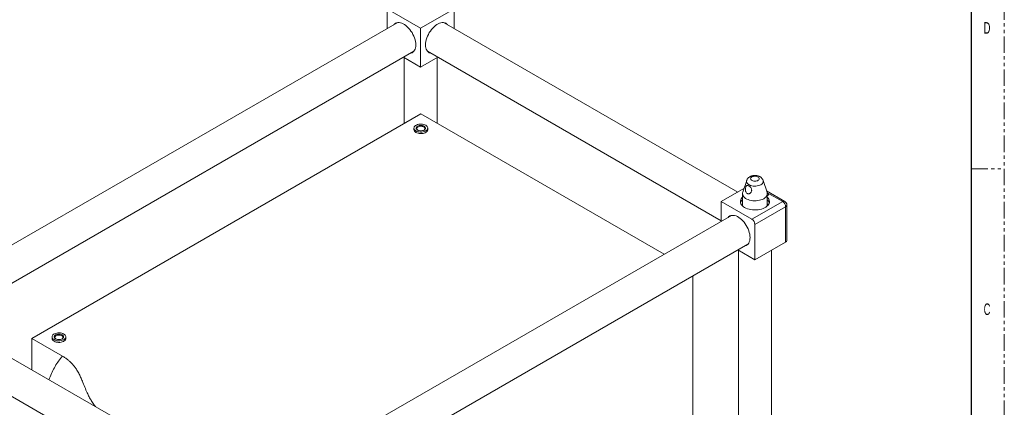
# Model space of a CAD drawing. Header units: millimetres. Extents: x 0 to 1118, y 0 to 864.
# Tile 15 of 22: x 740 to 1118, y 232 to 381. Entities that reach past the tile are written whole.
import ezdxf

# ---------------------------------------------------------------- set-up
doc = ezdxf.new("R2010")
doc.units = ezdxf.units.MM
doc.linetypes.add('PHANTOM', pattern=[12.7, 6.35, -1.27, 1.27, -1.27, 1.27, -1.27])
doc.styles.add('SLDTEXTSTYLE0', font='TXT', dxfattribs={"width": 0.6})

msp = doc.modelspace()

# ---------------------------------------------------------------- linework, layer by layer
at = {"color": 7, "linetype": 'PHANTOM', "lineweight": 0}
for p, q in [((1117.6, 0), (1117.6, 863.6)), ((1104.9, 323.85), (1117.6, 323.85))]:
    msp.add_line(p, q, dxfattribs=at)
at = {"color": 7, "linetype": 'Continuous', "lineweight": 30}
msp.add_line((1104.9, 838.2), (1104.9, 25.4), dxfattribs=at)
at = {"color": 7, "linetype": 'Continuous', "lineweight": 15}
for p, q in [((880.9026, 383.9162), (880.9026, 377.6439)), ((893.8072, 377.7627), (882.0251, 384.5644)), ((893.8072, 377.7627), (905.5894, 384.5644)), ((906.7119, 377.6439), (906.7119, 383.9162)), ((884.8036, 379.8959), (705.9081, 276.6218)), ((884.5918, 379.8436), (884.4406, 379.6864)), ((893.8072, 362.8608), (893.8072, 377.7627)), ((1015.4151, 314.8909), (902.8109, 379.8959)), ((903.0227, 379.8436), (903.1739, 379.6864)), ((712.2576, 265.6229), (891.1531, 368.8971)), ((887.252, 366.6451), (893.8072, 362.8608)), ((887.4572, 366.5266), (887.4572, 341.143)), ((893.8072, 362.8608), (900.3625, 366.6451)), ((896.4614, 368.8971), (1009.0657, 303.8921)), ((900.1572, 341.2271), (900.1572, 366.5266)), ((744.6805, 258.7197), (893.8801, 344.8508)), ((893.8801, 344.8508), (987.1517, 291.0062)), ((891.2426, 339.4422), (891.2426, 338.8298)), ((896.5176, 338.8298), (896.5176, 339.4422)), ((1018.8189, 319.3708), (1017.2941, 314.8083)), ((1026.6466, 314.8083), (1025.1218, 319.3708)), ((1009.0657, 311.2254), (1017.7775, 316.2546)), ((1017.2079, 314.2875), (1017.2079, 309.7579)), ((1033.4237, 311.304), (1026.4776, 315.3139)), ((1026.7329, 309.7579), (1026.7329, 314.2875)), ((1026.9032, 313.5709), (1026.8291, 313.6137)), ((1009.0657, 303.6569), (1009.0657, 311.2254)), ((1009.0657, 311.2254), (1020.8478, 304.4237)), ((1020.8478, 304.4237), (1032.63, 311.2254)), ((1034.2175, 296.3236), (1034.2175, 309.9292)), ((1012.9667, 305.909), (834.0712, 202.6348)), ((1012.6037, 305.6994), (1012.7549, 305.8567)), ((1033.7525, 309.2811), (1021.9704, 302.4794)), ((1033.7525, 295.6755), (1033.7525, 309.2811)), ((1021.9704, 288.8738), (1021.9704, 302.4794)), ((840.4207, 191.6359), (1019.3162, 294.9101)), ((1033.7525, 295.6755), (1021.9704, 288.8738)), ((1015.4151, 292.6581), (1021.9704, 288.8738)), ((1015.6204, 292.5396), (1015.6204, 205.376)), ((1028.3204, 205.376), (1028.3204, 292.5396)), ((998.1783, 282.7075), (998.1783, 224.2167)), ((820.9608, 202.6348), (708.3565, 267.6398)), ((756.4489, 251.926), (744.6805, 258.7197)), ((744.6805, 258.7197), (744.6805, 246.6704)), ((752.4728, 259.3322), (752.4728, 258.7197)), ((757.7478, 258.7197), (757.7478, 259.3322)), ((702.007, 256.641), (814.6113, 191.6359))]:
    msp.add_line(p, q, dxfattribs=at)
at = {"color": 9, "linetype": 'Continuous', "lineweight": 15}
msp.add_line((1032.63, 311.2254), (1026.6903, 314.6544), dxfattribs=at)
at = {"color": 7, "linetype": 'Continuous', "lineweight": 15, "flags": 128}
for points in [[(891.9308, 371.395), (891.8998, 372.0263), (891.8074, 372.6848), (891.6548, 373.3616), (891.444, 374.0475), (891.178, 374.7332), (890.8602, 375.4096), (890.495, 376.0673), (890.0874, 376.6976), (889.6428, 377.2919), (889.1673, 377.8422), (888.6673, 378.3411), (888.1495, 378.7817), (887.621, 379.1581), (887.0888, 379.4653), (886.5603, 379.6991), (886.0425, 379.8563), (885.5425, 379.9348), (885.067, 379.9335), (884.6224, 379.8525), (884.2148, 379.6929), (883.8496, 379.4567), (883.5567, 379.1761)], [(895.6837, 371.395), (895.7147, 372.0263), (895.8071, 372.6848), (895.9597, 373.3616), (896.1705, 374.0475), (896.4365, 374.7332), (896.7543, 375.4096), (897.1195, 376.0673), (897.5271, 376.6976), (897.9717, 377.2919), (898.4472, 377.8422), (898.9472, 378.3411), (899.465, 378.7817), (899.9935, 379.1581), (900.5257, 379.4653), (901.0542, 379.6991), (901.572, 379.8563), (902.072, 379.9348), (902.5475, 379.9335), (902.9921, 379.8525), (903.3997, 379.6929), (903.7649, 379.4567), (904.0578, 379.1761)], [(889.9062, 368.1773), (890.0874, 368.2207), (890.495, 368.3804), (890.8602, 368.6165), (891.178, 368.926), (891.444, 369.3045), (891.6548, 369.7471), (891.8074, 370.2476), (891.8998, 370.7994), (891.9308, 371.395)], [(897.7083, 368.1773), (897.5271, 368.2207), (897.1195, 368.3804), (896.7543, 368.6165), (896.4365, 368.926), (896.1705, 369.3045), (895.9597, 369.7471), (895.8071, 370.2476), (895.7147, 370.7994), (895.6837, 371.395)], [(890.7901, 368.6875), (890.9713, 368.731), (891.0019, 368.7398)], [(896.8244, 368.6875), (896.6432, 368.731), (896.6126, 368.7398)], [(892.0151, 338.3656), (892.3895, 338.1861), (892.8147, 338.0493), (893.2762, 337.96), (893.7582, 337.9212), (894.2444, 337.9342), (894.7182, 337.9985), (895.1635, 338.112), (895.565, 338.2708), (895.9092, 338.4695), (896.1842, 338.7013), (896.3808, 338.9583), (896.4923, 339.2318), (896.5147, 339.5125), (896.4475, 339.7908), (896.2928, 340.0572), (896.056, 340.3027), (895.745, 340.5188), (895.3706, 340.6983), (894.9454, 340.8351), (894.4839, 340.9244), (894.0019, 340.9632), (893.5157, 340.9502), (893.0419, 340.8859), (892.5966, 340.7724), (892.1951, 340.6136), (891.8509, 340.4149), (891.5759, 340.1831), (891.3793, 339.9261), (891.2678, 339.6526), (891.2454, 339.3719), (891.3126, 339.0936), (891.4673, 338.8272), (891.7041, 338.5817), (892.0151, 338.3656)], [(892.5959, 338.7009), (892.9139, 338.5545), (893.2803, 338.4527), (893.6767, 338.4004), (894.0834, 338.4004), (894.4798, 338.4527), (894.8462, 338.5545), (895.1642, 338.7009), (895.4177, 338.8844), (895.5941, 339.0959), (895.6846, 339.3248), (895.6846, 339.5596), (895.5941, 339.7884), (895.4177, 340), (895.1642, 340.1835), (894.8462, 340.3299), (894.4798, 340.4317), (894.0834, 340.484), (893.6767, 340.484), (893.2803, 340.4317), (892.9139, 340.3299), (892.5959, 340.1835), (892.3424, 340), (892.166, 339.7884), (892.0755, 339.5596), (892.0755, 339.3248), (892.166, 339.0959), (892.3424, 338.8844), (892.5959, 338.7009)], [(895.068, 338.6493), (895.11, 338.6789), (895.3049, 338.865), (895.417, 339.0726), (895.4397, 339.2897), (895.3718, 339.5036), (895.2172, 339.7018), (894.9849, 339.873), (894.6884, 340.0071), (894.3449, 340.0964), (893.9744, 340.1356), (893.5984, 340.1224), (893.2388, 340.0577), (892.9164, 339.9453), (892.6501, 339.7915), (892.4552, 339.6054), (892.3431, 339.3978), (892.3204, 339.1807), (892.3883, 338.9669), (892.5429, 338.7686), (892.6921, 338.6493)], [(896.5176, 338.8298), (896.4923, 338.6194), (896.3808, 338.3459), (896.1842, 338.0889), (895.9092, 337.8571), (895.565, 337.6584), (895.1635, 337.4996), (894.7182, 337.3861), (894.2444, 337.3218), (893.7582, 337.3088), (893.2762, 337.3476), (892.8147, 337.4369), (892.3895, 337.5737), (892.0151, 337.7532), (891.7041, 337.9693), (891.4673, 338.2148), (891.3126, 338.4812), (891.2454, 338.7595), (891.2426, 338.8298)], [(1020.8107, 320.6727), (1020.5746, 320.5002), (1020.4136, 320.301), (1020.3366, 320.0858), (1020.3477, 319.866), (1020.4463, 319.6537), (1020.627, 319.4602), (1020.8801, 319.296), (1021.192, 319.1699), (1021.5459, 319.0888), (1021.9227, 319.0569), (1022.302, 319.0761), (1022.6634, 319.1452), (1022.9875, 319.2606), (1023.2568, 319.416), (1023.4567, 319.6031), (1023.5764, 319.8118), (1023.6096, 320.0308), (1023.5544, 320.2483), (1023.4138, 320.4526), (1023.1954, 320.6326), (1022.911, 320.7787), (1022.5758, 320.8831), (1022.208, 320.94), (1021.8274, 320.9464), (1021.4545, 320.9019), (1021.1094, 320.809), (1020.8107, 320.6727)], [(1017.2941, 314.8083), (1017.2328, 314.5686), (1017.2106, 314.1936), (1017.2771, 313.8203), (1017.431, 313.4557), (1017.6695, 313.1067), (1017.988, 312.7796), (1018.3808, 312.4806), (1018.8404, 312.2152), (1019.3584, 311.9885), (1019.9249, 311.8046), (1020.5296, 311.6669), (1021.1612, 311.5781), (1021.8078, 311.5397), (1022.4574, 311.5525), (1023.0979, 311.6163), (1023.7175, 311.7298), (1024.3045, 311.891), (1024.848, 312.0968), (1025.3379, 312.3434)], [(1025.3379, 312.3434), (1025.7651, 312.6262), (1026.1216, 312.94), (1026.4008, 313.2788), (1026.5974, 313.6365), (1026.7079, 314.0063), (1026.7301, 314.3813), (1026.6636, 314.7546), (1026.6466, 314.8083)], [(1026.7329, 313.5227), (1026.7854, 313.5337), (1026.9882, 313.6119), (1027.1236, 313.7289), (1027.1712, 313.867), (1027.1236, 314.0051), (1026.9882, 314.1221), (1026.7854, 314.2004), (1026.7329, 314.2114)], [(1017.2079, 312.8985), (1017.003, 312.6865), (1016.7249, 312.3156), (1016.5296, 311.9275), (1016.4201, 311.5283), (1016.3981, 311.1243), (1016.464, 310.722), (1016.6167, 310.3275), (1016.8539, 309.9473), (1017.1717, 309.5871), (1017.5652, 309.2529), (1018.0282, 308.9497), (1018.5534, 308.6824), (1019.1324, 308.4552), (1019.7563, 308.2717), (1020.415, 308.1348), (1021.0982, 308.0467), (1021.7952, 308.0086), (1022.495, 308.0213), (1023.1865, 308.0846), (1023.8588, 308.1973), (1024.5014, 308.3578), (1025.104, 308.5636), (1025.6572, 308.8113), (1026.1522, 309.0971), (1026.5813, 309.4164), (1026.9377, 309.7643), (1027.2158, 310.1352), (1027.4111, 310.5234), (1027.5206, 310.9225), (1027.5426, 311.3265), (1027.4767, 311.7289), (1027.324, 312.1233), (1027.0868, 312.5036), (1026.769, 312.8637), (1026.7329, 312.8985)], [(1011.7198, 305.1891), (1012.0127, 305.4697), (1012.3779, 305.7059), (1012.7855, 305.8655), (1013.2301, 305.9465), (1013.7056, 305.9478), (1014.2056, 305.8693), (1014.7234, 305.7121), (1015.2519, 305.4783), (1015.7841, 305.1711), (1016.3126, 304.7947), (1016.8304, 304.3541), (1017.3304, 303.8552), (1017.8059, 303.3049), (1018.2505, 302.7106), (1018.6582, 302.0803), (1019.0233, 301.4226), (1019.3411, 300.7462), (1019.6071, 300.0605), (1019.8179, 299.3746), (1019.9705, 298.6978), (1020.0629, 298.0393), (1020.0939, 297.408), (1020.0629, 296.8125), (1019.9705, 296.2607), (1019.8179, 295.7601), (1019.6071, 295.3175), (1019.3411, 294.939), (1019.0233, 294.6295), (1018.6582, 294.3934), (1018.2505, 294.2337), (1018.0693, 294.1903)], [(1019.165, 294.7529), (1019.1344, 294.744), (1018.9532, 294.7006)], [(753.2454, 258.2555), (753.6198, 258.076), (754.045, 257.9393), (754.5065, 257.85), (754.9885, 257.8112), (755.4747, 257.8242), (755.9485, 257.8885), (756.3938, 258.002), (756.7953, 258.1608), (757.1395, 258.3594), (757.4145, 258.5912), (757.6111, 258.8483), (757.7226, 259.1218), (757.745, 259.4025), (757.6778, 259.6808), (757.5231, 259.9472), (757.2863, 260.1926), (756.9753, 260.4088), (756.6009, 260.5883), (756.1757, 260.725), (755.7142, 260.8143), (755.2322, 260.8531), (754.746, 260.8401), (754.2722, 260.7758), (753.8269, 260.6623), (753.4254, 260.5035), (753.0812, 260.3049), (752.8062, 260.0731), (752.6096, 259.816), (752.4981, 259.5425), (752.4757, 259.2618), (752.5429, 258.9836), (752.6976, 258.7171), (752.9344, 258.4717), (753.2454, 258.2555)], [(757.7478, 258.7197), (757.7226, 258.5094), (757.6111, 258.2359), (757.4145, 257.9788), (757.1395, 257.747), (756.7953, 257.5484), (756.3938, 257.3896), (755.9485, 257.2761), (755.4747, 257.2118), (754.9885, 257.1988), (754.5065, 257.2376), (754.045, 257.3269), (753.6198, 257.4636), (753.2454, 257.6431), (752.9344, 257.8593), (752.6976, 258.1047), (752.5429, 258.3711), (752.4757, 258.6494), (752.4728, 258.7197)], [(753.8262, 258.5909), (754.1442, 258.4445), (754.5106, 258.3426), (754.907, 258.2904), (755.3137, 258.2904), (755.7101, 258.3426), (756.0765, 258.4445), (756.3945, 258.5909), (756.648, 258.7744), (756.8244, 258.9859), (756.9149, 259.2148), (756.9149, 259.4495), (756.8244, 259.6784), (756.648, 259.8899), (756.3945, 260.0735), (756.0765, 260.2198), (755.7101, 260.3217), (755.3137, 260.3739), (754.907, 260.3739), (754.5106, 260.3217), (754.1442, 260.2198), (753.8262, 260.0735), (753.5727, 259.8899), (753.3963, 259.6784), (753.3058, 259.4495), (753.3058, 259.2148), (753.3963, 258.9859), (753.5727, 258.7744), (753.8262, 258.5909)], [(756.2983, 258.5392), (756.3403, 258.5689), (756.5352, 258.755), (756.6473, 258.9626), (756.67, 259.1796), (756.6021, 259.3935), (756.4475, 259.5918), (756.2152, 259.763), (755.9187, 259.8971), (755.5752, 259.9863), (755.2047, 260.0255), (754.8287, 260.0124), (754.4691, 259.9477), (754.1467, 259.8352), (753.8804, 259.6814), (753.6855, 259.4954), (753.5734, 259.2878), (753.5507, 259.0707), (753.6186, 258.8568), (753.7732, 258.6585), (753.9224, 258.5392)]]:
    msp.add_lwpolyline(points, dxfattribs=at)
at = {"color": 9, "linetype": 'Continuous', "lineweight": 15, "flags": 128}
for points in [[(1024.2399, 317.7096), (1023.8354, 317.5118), (1023.38, 317.3552), (1022.8862, 317.244), (1022.3674, 317.1812), (1021.8377, 317.1685), (1021.3117, 317.2064), (1020.8036, 317.2937), (1020.3274, 317.4281), (1019.896, 317.6059), (1019.5212, 317.8223), (1019.2132, 318.0713), (1018.9803, 318.3463), (1018.8291, 318.6395), (1018.7635, 318.9432), (1018.7854, 319.249), (1018.8189, 319.3708)], [(1025.1218, 319.3708), (1025.1772, 319.0964), (1025.1553, 318.7906), (1025.0465, 318.4911), (1024.8538, 318.206), (1024.5825, 317.9431), (1024.2399, 317.7096)]]:
    msp.add_lwpolyline(points, dxfattribs=at)
at = {"color": 7, "linetype": 'Continuous', "lineweight": 15}
for centre, radius, start, end in [((1026.6291, 313.2797), 0.3891, 47.488106, 74.537739), ((1026.6275, 313.2955), 0.3585, 47.240128, 72.912951), ((1018.9305, 309.9604), 2.5776, 131.938166, 162.975822), ((1018.8278, 310.2039), 1.6806, 164.55135, 206.971747), ((1025.1267, 310.2026), 1.6678, 332.856544, 15.620358), ((1024.9375, 309.9141), 2.6607, 17.520873, 47.56514), ((1031.3154, 309.1702), 2.4397, 2.605478, 57.394522), ((1032.63, 309.9292), 1.5875, 0, 60.002688), ((1019.5332, 302.3685), 2.4397, 2.605478, 57.394522), ((1033.423, 296.4028), 0.7984, 294.374658, 354.305201)]:
    msp.add_arc(centre, radius, start, end, dxfattribs=at)
at = {"color": 9, "linetype": 'Continuous', "lineweight": 15}
for centre, radius, start, end in [((1033.095, 310.5763), 0.7985, 65.692881, 125.617577), ((1033.423, 310.0084), 0.7984, 294.374658, 354.305201)]:
    msp.add_arc(centre, radius, start, end, dxfattribs=at)
at = {"color": 7, "linetype": 'Continuous', "lineweight": 15}
for points, knots in [([(1025.1142, 319.3727), (1025.106, 319.4035), (1025.0634, 319.5626), (1024.9197, 319.8267), (1024.6891, 320.1541), (1024.3977, 320.4443), (1024.0537, 320.6982), (1023.6559, 320.9115), (1023.2099, 321.0787), (1022.7269, 321.1931), (1022.2218, 321.2508), (1021.7079, 321.2502), (1021.195, 321.1904), (1020.692, 321.0674), (1020.2931, 320.9141), (1020.0709, 320.7928), (1019.9983, 320.7531)], [0, 0, 0, 0, 0.01645392, 0.08496902, 0.15384342, 0.22434483, 0.29767777, 0.37460598, 0.45485401, 0.53695447, 0.61935169, 0.70196556, 0.78541127, 0.87032727, 0.95761535, 1, 1, 1, 1]), ([(1019.9394, 314.3326), (1019.8029, 314.2816), (1019.5292, 314.1793), (1019.1134, 314.2497), (1018.7788, 314.4842), (1018.5414, 314.8409), (1018.3917, 315.3034), (1018.3371, 315.8683), (1018.3887, 316.4731), (1018.5283, 316.9889), (1018.7197, 317.3173), (1018.9536, 317.4712), (1019.2493, 317.4713), (1019.6117, 317.319), (1020.0044, 317.0346), (1020.371, 316.6475), (1020.6448, 316.1822), (1020.7574, 315.6829), (1020.6968, 315.2041), (1020.4835, 314.7697), (1020.2045, 314.4806), (1020.0003, 314.3666), (1019.9394, 314.3326)], [0, 0, 0, 0, 0.050970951, 0.102183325, 0.148336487, 0.192323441, 0.240024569, 0.294954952, 0.356104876, 0.414851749, 0.465174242, 0.512934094, 0.563539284, 0.615858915, 0.667197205, 0.718493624, 0.770822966, 0.821415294, 0.869105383, 0.919013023, 0.975827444, 1, 1, 1, 1]), ([(1019.9983, 320.7531), (1019.9073, 320.6968), (1019.6923, 320.5639), (1019.3955, 320.3093), (1019.1261, 319.9907), (1018.9345, 319.6828), (1018.8622, 319.4727), (1018.8338, 319.3903)], [0, 0, 0, 0, 0.17395146, 0.41092453, 0.63791954, 0.85786896, 1, 1, 1, 1]), ([(756.4488, 251.9261), (756.8087, 251.7077), (757.5342, 251.2676), (758.5005, 250.5426), (759.3858, 249.7743), (760.2429, 248.904), (761.056, 247.9319), (761.9001, 246.7362), (762.6964, 245.3822), (763.4384, 243.8742), (764.2059, 242.0926), (765.0036, 240.065), (765.8315, 238.0494), (766.6578, 236.3179), (767.4817, 234.8494), (768.3083, 233.5879), (768.9175, 232.833), (769.1505, 232.5442)], [0, 0, 0, 0, 0.04317112, 0.08701974, 0.13087626, 0.17533614, 0.23038938, 0.28545631, 0.36028466, 0.43518329, 0.51007577, 0.62335144, 0.73317823, 0.80691502, 0.88067219, 0.95435667, 1, 1, 1, 1])]:
    msp.add_open_spline(points, degree=3, knots=knots, dxfattribs=at)
at = {"color": 9, "linetype": 'Continuous', "lineweight": 15}
msp.add_open_spline([(756.4488, 251.9261), (755.9519, 251.3136), (754.958, 250.0883), (753.6401, 248.03), (752.4702, 245.8046), (751.6826, 244.076), (751.3329, 243.0475), (751.2711, 242.8658)], degree=3, knots=[0, 0, 0, 0, 0.23726241, 0.47461928, 0.7119682, 0.94909456, 1, 1, 1, 1], dxfattribs=at)

# ---------------------------------------------------------------- texts
at = {"color": 7, "linetype": 'Continuous', "lineweight": 0, "char_height": 4.445, "attachment_point": 1, "style": 'SLDTEXTSTYLE0'}
for s, insert in [('D', (1109.6943, 380.0977)), ('C', (1109.6943, 272.1477))]:
    msp.add_mtext(s, dxfattribs=dict(at, insert=insert))

doc.saveas('drawing.dxf')
